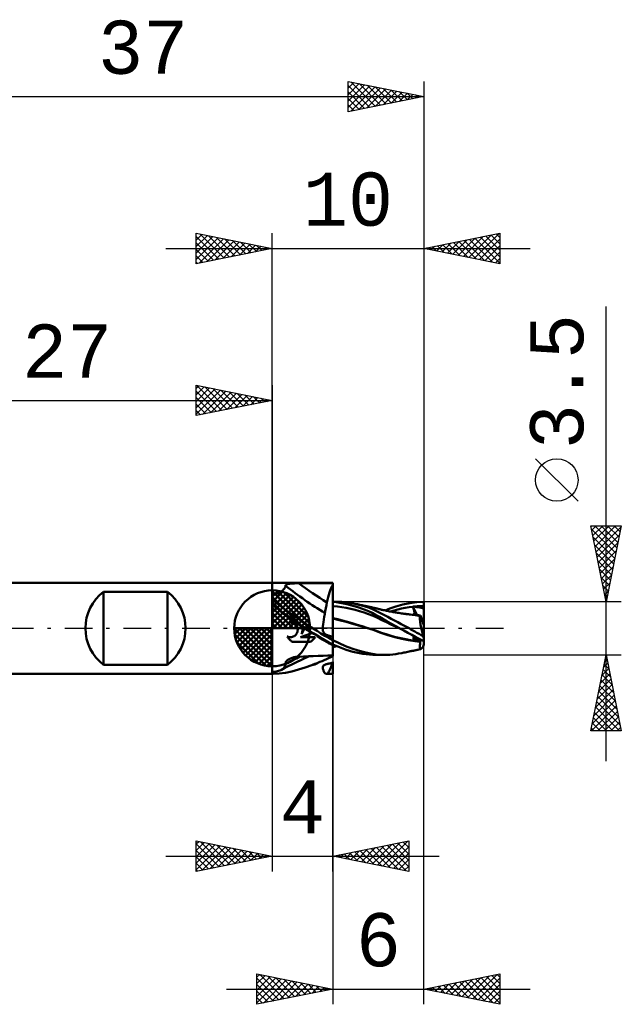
# Model space of a CAD drawing. Header units: millimetres. Extents: x -44 to 58, y -37 to 40.
# Tile 2 of 3: x -17 to 23, y -25 to 40. Entities that reach past the tile are written whole.
import ezdxf
from ezdxf.enums import TextEntityAlignment as Align

# ---------------------------------------------------------------- set-up
doc = ezdxf.new("R2010")
doc.units = ezdxf.units.MM
doc.header["$LTSCALE"] = 4.55
doc.linetypes.add('LONGDASH_DASH', pattern=[0.85, 0.4, -0.2, 0.05, -0.2])
for name, color, linetype in [('1', 4, 'CONTINUOUS'), ('2', 7, 'CONTINUOUS'), ('4', 2, 'LONGDASH_DASH'), ('CUT', 1, 'CONTINUOUS'), ('NOCUT', 7, 'CONTINUOUS'), ('SK1', 4, 'CONTINUOUS'), ('SK2', 7, 'CONTINUOUS'), ('SK4', 2, 'LONGDASH_DASH')]:
    doc.layers.add(name, color=color, linetype=linetype)
doc.styles.get("Standard").update_dxf_attribs({"font": 'Monospac821 BT'})

msp = doc.modelspace()

# ---------------------------------------------------------------- linework, layer by layer
at = {"layer": '1', "color": 4, "linetype": 'CONTINUOUS', "lineweight": 50}
for p, q in [((0, 3), (4, 3)), ((0, -3), (0, 3)), ((0.772, 2.582), (0.803, 2.62)), ((0.803, 2.62), (0.828, 2.657)), ((0.828, 2.657), (0.85, 2.692)), ((0.85, 2.692), (0.867, 2.727)), ((0.867, 2.727), (0.88, 2.759)), ((0.88, 2.759), (0.889, 2.79)), ((0.884, 2.82), (0.887, 2.834)), ((0.884, 2.806), (0.884, 2.82)), ((0.889, 2.79), (0.884, 2.806)), ((0.887, 2.834), (0.895, 2.848)), ((0.895, 2.848), (0.907, 2.86)), ((0.907, 2.86), (0.923, 2.872)), ((0.923, 2.872), (0.942, 2.883)), ((0.942, 2.883), (0.965, 2.893)), ((0.965, 2.893), (0.991, 2.901)), ((0.991, 2.901), (1.019, 2.91)), ((1.019, 2.91), (1.05, 2.917)), ((1.05, 2.917), (1.082, 2.923)), ((1.082, 2.923), (1.116, 2.929)), ((1.116, 2.929), (1.151, 2.934)), ((1.151, 2.934), (1.189, 2.939)), ((1.189, 2.939), (1.229, 2.944)), ((1.229, 2.944), (1.27, 2.948)), ((1.27, 2.948), (1.313, 2.951)), ((1.313, 2.951), (1.358, 2.954)), ((1.358, 2.954), (1.404, 2.957)), ((1.404, 2.957), (1.452, 2.959)), ((1.452, 2.959), (1.5, 2.961)), ((1.5, 2.961), (1.548, 2.963)), ((1.548, 2.963), (1.597, 2.965)), ((1.597, 2.965), (1.646, 2.966)), ((1.646, 2.966), (1.696, 2.966)), ((1.696, 2.966), (1.745, 2.967)), ((1.745, 2.967), (2.067, 2.969)), ((2.067, 2.969), (2.389, 2.972)), ((2.389, 2.972), (2.711, 2.974)), ((2.711, 2.974), (3.033, 2.976)), ((3.033, 2.976), (3.356, 2.977)), ((3.356, 2.977), (3.678, 2.979)), ((3.678, 2.979), (4, 2.98)), ((3.812, 2.48), (3.856, 2.598)), ((3.856, 2.598), (3.902, 2.701)), ((3.902, 2.701), (3.95, 2.789)), ((3.95, 2.789), (4, 2.863)), ((4, 2.98), (4, 3)), ((4, 2.863), (4, 2.98)), ((4, 0), (4, 2.863)), ((0, 2.18), (0.078, 2.198)), ((0.078, 2.198), (0.154, 2.218)), ((0.154, 2.218), (0.227, 2.24)), ((0.227, 2.24), (0.299, 2.266)), ((0.299, 2.266), (0.367, 2.294)), ((0.367, 2.294), (0.433, 2.325)), ((0.433, 2.325), (0.495, 2.358)), ((0.495, 2.358), (0.552, 2.393)), ((0.552, 2.393), (0.605, 2.429)), ((0.605, 2.429), (0.654, 2.467)), ((0.654, 2.467), (0.698, 2.505)), ((0.698, 2.505), (0.737, 2.544)), ((0.737, 2.544), (0.772, 2.582)), ((3.647, 1.879), (3.687, 2.047)), ((3.687, 2.047), (3.727, 2.204)), ((3.727, 2.204), (3.769, 2.349)), ((3.769, 2.349), (3.812, 2.48)), ((0.163, 1.425), (0, 1.556)), ((0.329, 1.294), (0.163, 1.425)), ((3.496, 1.123), (3.532, 1.317)), ((3.532, 1.317), (3.57, 1.513)), ((3.57, 1.513), (3.608, 1.701)), ((3.608, 1.701), (3.647, 1.879)), ((4, 1.75), (4.186, 1.75)), ((4.229, 1.713), (4, 1.736)), ((4.294, 1.427), (4, 1.453)), ((4.406, 1.745), (4.216, 1.75)), ((4.461, 1.68), (4.229, 1.713)), ((4.588, 1.388), (4.294, 1.427)), ((4.598, 1.734), (4.406, 1.745)), ((4.694, 1.638), (4.461, 1.68)), ((4.882, 1.339), (4.588, 1.388)), ((4.79, 1.716), (4.598, 1.734)), ((4.929, 1.589), (4.694, 1.638)), ((4.983, 1.693), (4.79, 1.716)), ((5.176, 1.279), (4.882, 1.339)), ((5.167, 1.53), (4.929, 1.589)), ((5.174, 1.663), (4.983, 1.693)), ((5.407, 1.464), (5.167, 1.53)), ((5.366, 1.629), (5.174, 1.663)), ((5.714, 1.551), (5.366, 1.629)), ((5.45, 1.612), (5.366, 1.629)), ((5.647, 1.389), (5.407, 1.464)), ((5.533, 1.596), (5.45, 1.612)), ((5.617, 1.579), (5.533, 1.596)), ((5.7, 1.562), (5.617, 1.579)), ((5.886, 1.307), (5.647, 1.389)), ((5.777, 1.547), (5.7, 1.562)), ((6.061, 1.454), (5.714, 1.551)), ((5.855, 1.531), (5.777, 1.547)), ((5.922, 1.517), (5.855, 1.531)), ((6.12, 1.217), (5.886, 1.307)), ((5.99, 1.503), (5.922, 1.517)), ((6.058, 1.489), (5.99, 1.503)), ((6.125, 1.474), (6.058, 1.489)), ((6.402, 1.337), (6.061, 1.454)), ((6.177, 1.463), (6.125, 1.474)), ((6.229, 1.452), (6.177, 1.463)), ((6.281, 1.441), (6.229, 1.452)), ((6.332, 1.43), (6.281, 1.441)), ((6.387, 1.418), (6.332, 1.43)), ((6.442, 1.405), (6.387, 1.418)), ((6.705, 1.212), (6.402, 1.337)), ((6.496, 1.393), (6.442, 1.405)), ((6.551, 1.381), (6.496, 1.393)), ((6.609, 1.368), (6.551, 1.381)), ((6.667, 1.354), (6.609, 1.368)), ((6.725, 1.341), (6.667, 1.354)), ((6.783, 1.327), (6.725, 1.341)), ((6.831, 1.316), (6.783, 1.327)), ((6.88, 1.304), (6.831, 1.316)), ((6.928, 1.293), (6.88, 1.304)), ((7.437, 1.177), (7.758, 1.309)), ((7.758, 1.309), (8.146, 1.444)), ((8.146, 1.444), (8.598, 1.568)), ((8.28, 1.244), (8.526, 1.3)), ((8.526, 1.3), (8.773, 1.347)), ((8.598, 1.568), (9.069, 1.664)), ((8.773, 1.347), (9.02, 1.387)), ((9.02, 1.387), (9.267, 1.419)), ((9.069, 1.664), (9.537, 1.726)), ((9.259, 1.437), (9.258, 1.44)), ((9.555, 0.863), (9.258, 1.44)), ((9.272, 1.439), (9.258, 1.44)), ((9.26, 1.434), (9.259, 1.437)), ((9.261, 1.431), (9.26, 1.434)), ((9.263, 1.428), (9.261, 1.431)), ((9.264, 1.425), (9.263, 1.428)), ((9.267, 1.419), (9.264, 1.425)), ((9.282, 1.381), (9.267, 1.419)), ((9.286, 1.438), (9.272, 1.439)), ((9.296, 1.344), (9.282, 1.381)), ((9.3, 1.436), (9.286, 1.438)), ((9.309, 1.308), (9.296, 1.344)), ((9.314, 1.434), (9.3, 1.436)), ((9.32, 1.273), (9.309, 1.308)), ((9.329, 1.432), (9.314, 1.434)), ((9.343, 1.431), (9.329, 1.432)), ((9.357, 1.429), (9.343, 1.431)), ((9.357, 1.429), (9.464, 1.439)), ((9.446, 1.415), (9.357, 1.429)), ((9.537, 1.4), (9.446, 1.415)), ((9.464, 1.439), (9.571, 1.447)), ((9.537, 1.726), (10, 1.75)), ((9.63, 1.384), (9.537, 1.4)), ((9.571, 1.447), (9.678, 1.454)), ((9.722, 1.366), (9.63, 1.384)), ((9.678, 1.454), (9.786, 1.459)), ((9.815, 1.347), (9.722, 1.366)), ((9.786, 1.459), (9.893, 1.463)), ((9.908, 1.326), (9.815, 1.347)), ((9.893, 1.463), (10, 1.464)), ((10, 1.304), (9.908, 1.326)), ((10, -1.073), (10, 1.75)), ((0.498, 1.162), (0.329, 1.294)), ((0.67, 1.029), (0.498, 1.162)), ((0.845, 0.898), (0.67, 1.029)), ((1.022, 0.766), (0.845, 0.898)), ((1.2, 0.636), (1.022, 0.766)), ((3.404, 0.577), (3.432, 0.751)), ((3.432, 0.751), (3.463, 0.934)), ((3.463, 0.934), (3.496, 1.123)), ((4.32, 0.594), (4, 0.676)), ((4.411, 0.543), (4, 0.656)), ((5.471, 1.209), (5.176, 1.279)), ((5.765, 1.129), (5.471, 1.209)), ((6.059, 1.038), (5.765, 1.129)), ((6.353, 0.935), (6.059, 1.038)), ((6.353, 1.118), (6.12, 1.217)), ((6.584, 1.01), (6.353, 1.118)), ((6.647, 0.818), (6.353, 0.935)), ((6.812, 0.892), (6.584, 1.01)), ((6.941, 0.686), (6.647, 0.818)), ((6.961, 1.09), (6.705, 1.212)), ((7.064, 0.75), (6.812, 0.892)), ((6.976, 1.281), (6.928, 1.293)), ((7.235, 0.543), (6.941, 0.686)), ((7.185, 0.974), (6.961, 1.09)), ((7.034, 1.267), (6.976, 1.281)), ((7.093, 1.253), (7.034, 1.267)), ((7.577, 0.454), (7.064, 0.75)), ((7.151, 1.24), (7.093, 1.253)), ((7.209, 1.227), (7.151, 1.24)), ((7.4, 0.861), (7.185, 0.974)), ((7.257, 1.216), (7.209, 1.227)), ((7.305, 1.205), (7.257, 1.216)), ((7.353, 1.194), (7.305, 1.205)), ((7.401, 1.184), (7.353, 1.194)), ((7.616, 0.746), (7.4, 0.861)), ((7.465, 1.171), (7.401, 1.184)), ((7.528, 1.157), (7.465, 1.171)), ((7.592, 1.144), (7.528, 1.157)), ((7.655, 1.132), (7.592, 1.144)), ((7.836, 0.63), (7.616, 0.746)), ((7.741, 1.115), (7.655, 1.132)), ((7.826, 1.099), (7.741, 1.115)), ((7.786, 1.106), (8.033, 1.18)), ((7.901, 1.085), (7.826, 1.099)), ((7.977, 1.072), (7.901, 1.085)), ((8.052, 1.059), (7.977, 1.072)), ((8.033, 1.18), (8.28, 1.244)), ((8.127, 1.046), (8.052, 1.059)), ((8.189, 1.036), (8.127, 1.046)), ((8.251, 1.026), (8.189, 1.036)), ((8.343, 1.011), (8.251, 1.026)), ((8.434, 0.997), (8.343, 1.011)), ((8.525, 0.984), (8.434, 0.997)), ((8.617, 0.971), (8.525, 0.984)), ((8.676, 0.962), (8.617, 0.971)), ((8.729, 0.955), (8.676, 0.962)), ((8.781, 0.948), (8.729, 0.955)), ((8.834, 0.941), (8.781, 0.948)), ((8.963, 0.931), (8.818, 0.945)), ((8.886, 0.935), (8.834, 0.941)), ((8.939, 0.928), (8.886, 0.935)), ((8.991, 0.921), (8.939, 0.928)), ((9.108, 0.915), (8.963, 0.931)), ((9.044, 0.915), (8.991, 0.921)), ((9.096, 0.909), (9.044, 0.915)), ((9.219, 0.894), (9.096, 0.909)), ((9.253, 0.897), (9.108, 0.915)), ((9.338, 0.877), (9.219, 0.894)), ((9.398, 0.877), (9.253, 0.897)), ((9.297, 0.891), (9.312, 0.897)), ((9.312, 0.897), (9.325, 0.905)), ((9.331, 1.239), (9.32, 1.273)), ((9.325, 0.905), (9.337, 0.916)), ((9.34, 1.206), (9.331, 1.239)), ((9.337, 0.916), (9.346, 0.93)), ((9.453, 0.861), (9.338, 0.877)), ((9.348, 1.174), (9.34, 1.206)), ((9.346, 0.93), (9.354, 0.946)), ((9.354, 1.143), (9.348, 1.174)), ((9.359, 1.113), (9.354, 1.143)), ((9.354, 0.946), (9.36, 0.965)), ((9.363, 1.085), (9.359, 1.113)), ((9.36, 0.965), (9.364, 0.985)), ((9.366, 1.058), (9.363, 1.085)), ((9.364, 0.985), (9.366, 1.008)), ((9.367, 1.032), (9.366, 1.058)), ((9.366, 1.008), (9.367, 1.032)), ((9.45, 0.873), (9.386, 0.878)), ((9.543, 0.854), (9.398, 0.877)), ((9.516, 0.867), (9.45, 0.873)), ((9.562, 0.844), (9.453, 0.861)), ((9.582, 0.861), (9.516, 0.867)), ((9.688, 0.83), (9.543, 0.854)), ((9.663, 0.826), (9.562, 0.844)), ((9.648, 0.855), (9.582, 0.861)), ((9.714, 0.85), (9.648, 0.855)), ((9.758, 0.809), (9.663, 0.826)), ((9.7, 0.828), (9.688, 0.83)), ((9.711, 0.826), (9.7, 0.828)), ((9.723, 0.824), (9.711, 0.826)), ((9.779, 0.844), (9.714, 0.85)), ((9.734, 0.822), (9.723, 0.824)), ((9.733, 0.679), (9.736, 0.722)), ((9.733, 0.63), (9.733, 0.679)), ((9.746, 0.819), (9.734, 0.822)), ((9.736, 0.722), (9.741, 0.758)), ((9.741, 0.758), (9.748, 0.787)), ((9.757, 0.817), (9.746, 0.819)), ((9.748, 0.787), (9.758, 0.809)), ((9.757, 0.817), (9.762, 0.818)), ((9.757, 0.816), (9.757, 0.817)), ((9.758, 0.815), (9.757, 0.816)), ((9.758, 0.814), (9.758, 0.815)), ((9.758, 0.813), (9.758, 0.814)), ((9.758, 0.812), (9.758, 0.813)), ((9.758, 0.811), (9.758, 0.812)), ((9.758, 0.809), (9.758, 0.811)), ((9.762, 0.818), (9.765, 0.819)), ((9.765, 0.819), (9.769, 0.822)), ((9.769, 0.822), (9.772, 0.826)), ((9.772, 0.826), (9.775, 0.831)), ((9.775, 0.831), (9.777, 0.837)), ((9.777, 0.837), (9.779, 0.844)), ((10, 0.214), (9.779, 0.844)), ((1.308, 0.563), (1.2, 0.641)), ((1.2, 0.375), (1.2, 0.641)), ((1.22, 0.375), (1.2, 0.375)), ((1.24, 0.373), (1.22, 0.375)), ((1.26, 0.371), (1.24, 0.373)), ((1.28, 0.369), (1.26, 0.371)), ((1.3, 0.365), (1.28, 0.369)), ((1.321, 0.36), (1.3, 0.365)), ((1.417, 0.486), (1.308, 0.563)), ((1.341, 0.355), (1.321, 0.36)), ((1.36, 0.348), (1.341, 0.355)), ((1.38, 0.341), (1.36, 0.348)), ((1.399, 0.333), (1.38, 0.341)), ((1.418, 0.324), (1.399, 0.333)), ((1.526, 0.409), (1.417, 0.486)), ((1.438, 0.314), (1.418, 0.324)), ((1.457, 0.302), (1.438, 0.314)), ((1.476, 0.29), (1.457, 0.302)), ((1.494, 0.277), (1.476, 0.29)), ((1.511, 0.263), (1.494, 0.277)), ((1.528, 0.248), (1.511, 0.263)), ((1.636, 0.333), (1.526, 0.409)), ((1.543, 0.233), (1.528, 0.248)), ((1.558, 0.218), (1.543, 0.233)), ((1.573, 0.201), (1.558, 0.218)), ((1.586, 0.184), (1.573, 0.201)), ((1.599, 0.165), (1.586, 0.184)), ((1.612, 0.147), (1.599, 0.165)), ((1.623, 0.127), (1.612, 0.147)), ((1.634, 0.107), (1.623, 0.127)), ((1.643, 0.086), (1.634, 0.107)), ((1.746, 0.257), (1.636, 0.333)), ((1.652, 0.065), (1.643, 0.086)), ((1.659, 0.044), (1.652, 0.065)), ((1.666, 0.022), (1.659, 0.044)), ((1.671, 0), (1.666, 0.022)), ((1.857, 0.181), (1.746, 0.257)), ((1.968, 0.106), (1.857, 0.181)), ((1.968, 0.105), (1.968, 0.106)), ((1.969, 0.104), (1.968, 0.105)), ((1.969, 0.103), (1.969, 0.104)), ((1.969, 0.104), (1.969, 0.104)), ((1.969, 0.102), (1.969, 0.103)), ((1.97, 0.101), (1.969, 0.102)), ((1.97, 0.1), (1.97, 0.101)), ((1.973, 0.086), (1.97, 0.1)), ((1.991, 0.086), (1.97, 0.1)), ((1.976, 0.071), (1.973, 0.086)), ((1.979, 0.057), (1.976, 0.071)), ((1.982, 0.043), (1.979, 0.057)), ((1.985, 0.029), (1.982, 0.043)), ((1.987, 0.014), (1.985, 0.029)), ((1.989, 0), (1.987, 0.014)), ((2.013, 0.071), (1.991, 0.086)), ((2.034, 0.057), (2.013, 0.071)), ((2.056, 0.043), (2.034, 0.057)), ((2.077, 0.028), (2.056, 0.043)), ((2.098, 0.014), (2.077, 0.028)), ((2.12, 0), (2.098, 0.014)), ((2.121, -0.001), (2.12, 0)), ((3.336, -0.053), (3.337, 0)), ((3.337, 0), (3.345, 0.123)), ((3.345, 0.123), (3.36, 0.262)), ((3.36, 0.262), (3.38, 0.413)), ((3.38, 0.413), (3.404, 0.577)), ((4, -0.562), (4, 0)), ((4.64, 0.508), (4.32, 0.594)), ((4.865, 0.419), (4.411, 0.543)), ((4.96, 0.42), (4.64, 0.508)), ((5.371, 0.28), (4.865, 0.419)), ((5.28, 0.329), (4.96, 0.42)), ((5.6, 0.236), (5.28, 0.329)), ((5.985, 0.104), (5.371, 0.28)), ((5.919, 0.14), (5.6, 0.236)), ((6.239, 0.039), (5.919, 0.14)), ((6.645, -0.11), (5.985, 0.104)), ((6.559, -0.067), (6.239, 0.039)), ((7.529, 0.401), (7.235, 0.543)), ((7.823, 0.261), (7.529, 0.401)), ((8.391, 0), (7.577, 0.454)), ((8.117, 0.124), (7.823, 0.261)), ((8.056, 0.513), (7.836, 0.63)), ((8.278, 0.395), (8.056, 0.513)), ((8.411, -0.011), (8.117, 0.124)), ((8.505, 0.274), (8.278, 0.395)), ((8.394, -0.002), (8.391, 0)), ((8.752, 0.142), (8.505, 0.274)), ((9.016, -0.001), (8.752, 0.142)), ((9.735, 0.575), (9.733, 0.63)), ((9.74, 0.514), (9.735, 0.575)), ((9.746, 0.448), (9.74, 0.514)), ((9.755, 0.376), (9.746, 0.448)), ((9.767, 0.299), (9.755, 0.376)), ((9.78, 0.218), (9.767, 0.299)), ((9.796, 0.134), (9.78, 0.218)), ((9.813, 0.046), (9.796, 0.134)), ((9.833, -0.044), (9.813, 0.046)), ((1.014, -0.572), (0.989, -0.533)), ((1.018, -0.546), (0.989, -0.533)), ((1.04, -0.611), (1.014, -0.572)), ((1.047, -0.557), (1.018, -0.546)), ((1.067, -0.648), (1.04, -0.611)), ((1.077, -0.566), (1.047, -0.557)), ((1.096, -0.683), (1.067, -0.648)), ((1.107, -0.574), (1.077, -0.566)), ((1.138, -0.579), (1.107, -0.574)), ((1.168, -0.582), (1.138, -0.579)), ((1.198, -0.584), (1.168, -0.582)), ((1.198, -0.584), (1.228, -0.583)), ((1.228, -0.583), (1.259, -0.58)), ((1.259, -0.58), (1.289, -0.576)), ((1.289, -0.576), (1.32, -0.569)), ((1.32, -0.569), (1.35, -0.561)), ((1.35, -0.561), (1.379, -0.55)), ((1.379, -0.55), (1.408, -0.538)), ((1.408, -0.538), (1.436, -0.523)), ((1.436, -0.523), (1.463, -0.507)), ((1.463, -0.507), (1.488, -0.49)), ((1.488, -0.49), (1.512, -0.471)), ((1.512, -0.471), (1.535, -0.451)), ((1.535, -0.451), (1.555, -0.43)), ((1.555, -0.43), (1.575, -0.407)), ((1.575, -0.407), (1.594, -0.382)), ((1.594, -0.382), (1.611, -0.356)), ((1.611, -0.356), (1.626, -0.329)), ((1.626, -0.329), (1.64, -0.301)), ((1.64, -0.301), (1.652, -0.272)), ((1.652, -0.272), (1.662, -0.242)), ((1.662, -0.242), (1.67, -0.212)), ((1.67, -0.212), (1.676, -0.182)), ((1.677, -0.031), (1.671, 0)), ((1.676, -0.182), (1.68, -0.151)), ((1.681, -0.061), (1.677, -0.031)), ((1.68, -0.151), (1.682, -0.121)), ((1.682, -0.091), (1.681, -0.061)), ((1.682, -0.121), (1.682, -0.091)), ((1.869, -0.582), (2.62, -0.321)), ((1.869, -0.582), (2.828, -0.582)), ((1.943, -0.382), (2.128, -0.005)), ((1.943, -0.382), (1.955, -0.348)), ((1.955, -0.348), (1.965, -0.314)), ((1.965, -0.314), (1.974, -0.279)), ((1.974, -0.279), (1.982, -0.244)), ((1.982, -0.244), (1.987, -0.209)), ((1.987, -0.209), (1.992, -0.174)), ((1.993, -0.035), (1.989, 0)), ((1.992, -0.174), (1.994, -0.139)), ((1.995, -0.07), (1.993, -0.035)), ((1.994, -0.139), (1.995, -0.104)), ((1.995, -0.104), (1.995, -0.07)), ((2.123, -0.002), (2.121, -0.001)), ((2.125, -0.004), (2.123, -0.002)), ((2.127, -0.005), (2.125, -0.004)), ((2.128, -0.005), (2.127, -0.005)), ((2.128, -0.005), (2.129, -0.004)), ((2.128, -0.005), (2.128, -0.005)), ((2.129, -0.003), (2.13, -0.003)), ((2.129, -0.004), (2.129, -0.003)), ((2.129, -0.004), (2.129, -0.004)), ((2.2, -0.048), (2.13, -0.002)), ((2.13, -0.003), (2.13, -0.002)), ((2.271, -0.094), (2.2, -0.048)), ((2.341, -0.139), (2.271, -0.094)), ((2.412, -0.185), (2.341, -0.139)), ((2.483, -0.23), (2.412, -0.185)), ((2.553, -0.275), (2.483, -0.23)), ((2.624, -0.32), (2.553, -0.275)), ((2.643, -0.329), (2.62, -0.321)), ((2.62, -0.321), (2.622, -0.321)), ((2.622, -0.321), (2.623, -0.32)), ((2.623, -0.32), (2.624, -0.32)), ((2.624, -0.32), (2.624, -0.32)), ((2.666, -0.338), (2.643, -0.329)), ((2.69, -0.346), (2.666, -0.338)), ((2.713, -0.355), (2.69, -0.346)), ((2.735, -0.364), (2.713, -0.355)), ((2.758, -0.374), (2.735, -0.364)), ((2.78, -0.383), (2.758, -0.374)), ((2.803, -0.394), (2.78, -0.383)), ((2.78, -0.648), (2.805, -0.616)), ((2.825, -0.404), (2.803, -0.394)), ((2.805, -0.616), (2.828, -0.582)), ((2.847, -0.416), (2.825, -0.404)), ((2.868, -0.427), (2.847, -0.416)), ((2.889, -0.44), (2.868, -0.427)), ((2.909, -0.454), (2.889, -0.44)), ((2.928, -0.468), (2.909, -0.454)), ((2.947, -0.484), (2.928, -0.468)), ((2.963, -0.501), (2.947, -0.484)), ((2.978, -0.519), (2.963, -0.501)), ((2.992, -0.539), (2.978, -0.519)), ((3.004, -0.559), (2.992, -0.539)), ((3.145, -0.644), (3.004, -0.559)), ((3.287, -0.728), (3.145, -0.644)), ((3.338, -0.103), (3.336, -0.053)), ((3.342, -0.147), (3.338, -0.103)), ((3.349, -0.186), (3.342, -0.147)), ((3.359, -0.221), (3.349, -0.186)), ((3.372, -0.252), (3.359, -0.221)), ((3.387, -0.28), (3.372, -0.252)), ((3.405, -0.305), (3.387, -0.28)), ((3.426, -0.329), (3.405, -0.305)), ((3.45, -0.35), (3.426, -0.329)), ((3.476, -0.369), (3.45, -0.35)), ((3.503, -0.386), (3.476, -0.369)), ((3.531, -0.402), (3.503, -0.386)), ((3.56, -0.416), (3.531, -0.402)), ((3.59, -0.43), (3.56, -0.416)), ((3.62, -0.442), (3.59, -0.43)), ((3.651, -0.454), (3.62, -0.442)), ((3.681, -0.465), (3.651, -0.454)), ((3.712, -0.476), (3.681, -0.465)), ((3.745, -0.487), (3.712, -0.476)), ((3.779, -0.498), (3.745, -0.487)), ((3.814, -0.509), (3.779, -0.498)), ((3.85, -0.52), (3.814, -0.509)), ((3.886, -0.531), (3.85, -0.52)), ((3.924, -0.541), (3.886, -0.531)), ((3.962, -0.552), (3.924, -0.541)), ((4, -0.562), (3.962, -0.552)), ((4, -0.598), (4, -0.562)), ((4, -0.633), (4, -0.598)), ((4, -0.669), (4, -0.633)), ((6.878, -0.177), (6.559, -0.067)), ((7.151, -0.296), (6.645, -0.11)), ((7.198, -0.29), (6.878, -0.177)), ((7.61, -0.45), (7.151, -0.296)), ((7.518, -0.394), (7.198, -0.29)), ((7.838, -0.489), (7.518, -0.394)), ((8.077, -0.579), (7.61, -0.45)), ((8.158, -0.575), (7.838, -0.489)), ((8.543, -0.686), (8.077, -0.579)), ((8.478, -0.652), (8.158, -0.575)), ((8.398, -0.004), (8.394, -0.002)), ((8.401, -0.006), (8.398, -0.004)), ((8.404, -0.007), (8.401, -0.006)), ((8.408, -0.009), (8.404, -0.007)), ((8.411, -0.011), (8.408, -0.009)), ((8.677, -0.155), (8.411, -0.011)), ((8.944, -0.297), (8.677, -0.155)), ((9.211, -0.439), (8.944, -0.297)), ((9.143, -0.07), (9.016, -0.001)), ((9.273, -0.141), (9.143, -0.07)), ((9.475, -0.579), (9.211, -0.439)), ((9.405, -0.213), (9.273, -0.141)), ((9.273, -0.701), (9.427, -0.553)), ((9.293, -0.666), (9.311, -0.632)), ((9.311, -0.632), (9.327, -0.6)), ((9.327, -0.6), (9.339, -0.57)), ((9.339, -0.57), (9.35, -0.542)), ((9.35, -0.542), (9.358, -0.516)), ((9.54, -0.288), (9.405, -0.213)), ((9.739, -0.717), (9.475, -0.579)), ((9.676, -0.363), (9.54, -0.288)), ((9.813, -0.441), (9.676, -0.363)), ((9.952, -0.519), (9.813, -0.441)), ((9.854, -0.136), (9.833, -0.044)), ((9.876, -0.231), (9.854, -0.136)), ((9.9, -0.326), (9.876, -0.231)), ((9.925, -0.423), (9.9, -0.326)), ((9.952, -0.519), (9.925, -0.423)), ((1.126, -0.717), (1.096, -0.683)), ((1.156, -0.749), (1.126, -0.717)), ((1.188, -0.78), (1.156, -0.749)), ((1.222, -0.809), (1.188, -0.78)), ((1.257, -0.838), (1.222, -0.809)), ((1.294, -0.865), (1.257, -0.838)), ((1.333, -0.891), (1.294, -0.865)), ((1.332, -0.891), (2.516, -0.891)), ((2.516, -0.891), (2.55, -0.868)), ((2.55, -0.868), (2.582, -0.844)), ((2.582, -0.844), (2.614, -0.819)), ((2.614, -0.819), (2.645, -0.793)), ((2.645, -0.793), (2.674, -0.766)), ((2.674, -0.766), (2.702, -0.739)), ((2.702, -0.739), (2.729, -0.71)), ((2.729, -0.71), (2.755, -0.68)), ((2.755, -0.68), (2.78, -0.648)), ((3.429, -0.811), (3.287, -0.728)), ((3.572, -0.893), (3.429, -0.811)), ((3.714, -0.974), (3.572, -0.893)), ((3.857, -1.054), (3.714, -0.974)), ((4, -1.133), (3.857, -1.054)), ((4, -0.704), (4, -0.669)), ((4, -0.74), (4, -0.704)), ((4, -0.775), (4, -0.74)), ((4.409, -0.985), (4, -0.775)), ((4, -1.839), (4, -0.786)), ((4.214, -1.16), (4, -1.06)), ((4, -1.23), (4.042, -1.221)), ((4.042, -1.221), (4.083, -1.212)), ((4.083, -1.212), (4.125, -1.203)), ((4.125, -1.203), (4.167, -1.194)), ((4.167, -1.194), (4.208, -1.185)), ((4.208, -1.185), (4.25, -1.176)), ((4.43, -1.252), (4.214, -1.16)), ((4.826, -1.169), (4.409, -0.985)), ((4.648, -1.335), (4.43, -1.252)), ((5.241, -1.326), (4.826, -1.169)), ((8.798, -0.721), (8.478, -0.652)), ((8.991, -0.773), (8.543, -0.686)), ((9.118, -0.784), (8.798, -0.721)), ((9.406, -0.843), (8.991, -0.773)), ((9.438, -0.839), (9.118, -0.784)), ((9.273, -0.701), (9.293, -0.666)), ((9.342, -0.707), (9.273, -0.701)), ((9.413, -0.713), (9.342, -0.707)), ((9.758, -0.895), (9.406, -0.843)), ((9.485, -0.719), (9.413, -0.713)), ((9.757, -0.888), (9.438, -0.839)), ((9.559, -0.725), (9.485, -0.719)), ((9.633, -0.732), (9.559, -0.725)), ((9.707, -0.738), (9.633, -0.732)), ((9.779, -0.745), (9.707, -0.738)), ((9.733, -1.178), (9.735, -1.117)), ((9.734, -1.231), (9.733, -1.178)), ((9.738, -1.275), (9.734, -1.231)), ((9.735, -1.117), (9.74, -1.049)), ((9.745, -1.311), (9.738, -1.275)), ((10, -0.854), (9.739, -0.717)), ((9.74, -1.049), (9.747, -0.975)), ((9.747, -0.975), (9.758, -0.894)), ((9.757, -0.888), (9.762, -0.866)), ((9.757, -0.889), (9.757, -0.888)), ((9.758, -0.89), (9.757, -0.889)), ((9.758, -0.891), (9.758, -0.89)), ((9.758, -0.892), (9.758, -0.891)), ((9.758, -0.893), (9.758, -0.892)), ((9.758, -0.894), (9.758, -0.893)), ((9.758, -0.894), (9.758, -0.894)), ((9.762, -0.866), (9.765, -0.844)), ((9.765, -0.844), (9.769, -0.823)), ((9.769, -0.823), (9.772, -0.802)), ((9.772, -0.802), (9.775, -0.782)), ((9.775, -0.782), (9.777, -0.763)), ((9.777, -0.763), (9.779, -0.745)), ((9.779, -0.745), (9.781, -0.74)), ((9.867, -1.314), (9.894, -1.28)), ((9.894, -1.28), (9.922, -1.238)), ((9.922, -1.238), (9.952, -1.188)), ((1.268, -1.958), (1.322, -1.94)), ((1.322, -1.94), (1.379, -1.923)), ((1.379, -1.923), (1.438, -1.909)), ((1.438, -1.909), (1.498, -1.896)), ((1.498, -1.896), (1.559, -1.886)), ((1.559, -1.886), (1.621, -1.878)), ((1.621, -1.878), (1.683, -1.872)), ((1.683, -1.872), (1.745, -1.868)), ((1.745, -1.868), (2.067, -1.854)), ((1.984, -2.045), (2.444, -1.837)), ((2.067, -1.854), (2.389, -1.841)), ((2.389, -1.841), (2.711, -1.829)), ((2.711, -1.829), (3.033, -1.818)), ((3.033, -1.818), (3.356, -1.807)), ((3.356, -1.807), (3.678, -1.797)), ((3.678, -1.797), (4, -1.788)), ((3.714, -1.97), (3.857, -1.905)), ((3.857, -1.905), (4, -1.839)), ((4.866, -1.41), (4.648, -1.335)), ((5.088, -1.478), (4.866, -1.41)), ((5.311, -1.539), (5.088, -1.478)), ((5.66, -1.461), (5.241, -1.326)), ((5.536, -1.592), (5.311, -1.539)), ((5.759, -1.638), (5.536, -1.592)), ((6.081, -1.575), (5.66, -1.461)), ((5.98, -1.677), (5.759, -1.638)), ((6.198, -1.708), (5.98, -1.677)), ((6.489, -1.663), (6.081, -1.575)), ((6.415, -1.731), (6.198, -1.708)), ((6.63, -1.745), (6.415, -1.731)), ((6.833, -1.717), (6.489, -1.663)), ((6.843, -1.75), (6.63, -1.745)), ((7.119, -1.743), (6.833, -1.717)), ((7.374, -1.75), (6.844, -1.75)), ((7.379, -1.75), (7.119, -1.743)), ((7.379, -1.75), (7.567, -1.746)), ((7.567, -1.746), (7.757, -1.735)), ((7.757, -1.735), (7.948, -1.718)), ((7.948, -1.718), (8.14, -1.694)), ((8.14, -1.694), (8.332, -1.665)), ((8.332, -1.665), (8.532, -1.628)), ((8.532, -1.628), (8.604, -1.614)), ((8.604, -1.614), (8.676, -1.6)), ((8.676, -1.6), (8.763, -1.583)), ((8.763, -1.583), (8.849, -1.565)), ((8.849, -1.565), (8.936, -1.548)), ((8.936, -1.548), (9.022, -1.53)), ((9.022, -1.53), (9.102, -1.514)), ((9.102, -1.514), (9.152, -1.504)), ((9.152, -1.504), (9.203, -1.493)), ((9.203, -1.493), (9.254, -1.483)), ((9.254, -1.483), (9.305, -1.472)), ((9.305, -1.472), (9.356, -1.462)), ((9.356, -1.462), (9.407, -1.451)), ((9.407, -1.451), (9.458, -1.44)), ((9.458, -1.44), (9.508, -1.429)), ((9.508, -1.429), (9.527, -1.426)), ((9.527, -1.426), (9.595, -1.411)), ((9.595, -1.411), (9.663, -1.396)), ((9.663, -1.396), (9.732, -1.382)), ((9.732, -1.382), (9.8, -1.367)), ((9.754, -1.339), (9.745, -1.311)), ((9.767, -1.357), (9.754, -1.339)), ((9.782, -1.366), (9.767, -1.357)), ((9.8, -1.367), (9.782, -1.366)), ((9.8, -1.367), (9.82, -1.358)), ((9.82, -1.358), (9.843, -1.34)), ((9.843, -1.34), (9.867, -1.314)), ((0.76, -2.627), (0.794, -2.588)), ((0.794, -2.588), (0.822, -2.546)), ((0.822, -2.546), (0.846, -2.5)), ((0.845, -2.609), (1.065, -2.493)), ((0.846, -2.5), (0.865, -2.452)), ((0.865, -2.452), (0.88, -2.402)), ((0.88, -2.402), (0.889, -2.349)), ((0.884, -2.314), (0.885, -2.278)), ((0.889, -2.349), (0.884, -2.314)), ((0.885, -2.278), (0.894, -2.242)), ((0.894, -2.242), (0.911, -2.206)), ((0.911, -2.206), (0.934, -2.171)), ((0.934, -2.171), (0.963, -2.138)), ((0.963, -2.138), (0.997, -2.106)), ((0.997, -2.106), (1.035, -2.076)), ((1.035, -2.076), (1.077, -2.048)), ((1.065, -2.493), (1.286, -2.38)), ((1.077, -2.048), (1.122, -2.023)), ((1.122, -2.023), (1.167, -2)), ((1.167, -2), (1.216, -1.978)), ((1.216, -1.978), (1.268, -1.958)), ((1.286, -2.38), (1.567, -2.242)), ((1.567, -2.242), (1.984, -2.045)), ((1.733, -2.719), (2.171, -2.581)), ((2.171, -2.581), (2.616, -2.423)), ((2.616, -2.423), (2.639, -2.419)), ((2.639, -2.419), (2.662, -2.414)), ((2.662, -2.414), (2.686, -2.408)), ((2.686, -2.408), (2.709, -2.403)), ((2.709, -2.403), (2.732, -2.398)), ((2.732, -2.398), (2.755, -2.392)), ((2.755, -2.392), (2.777, -2.386)), ((2.777, -2.386), (2.8, -2.38)), ((2.8, -2.38), (2.823, -2.373)), ((2.823, -2.373), (2.845, -2.366)), ((2.845, -2.366), (2.866, -2.359)), ((2.866, -2.359), (2.887, -2.351)), ((2.887, -2.351), (2.908, -2.342)), ((2.908, -2.342), (2.927, -2.333)), ((2.927, -2.333), (2.946, -2.322)), ((2.946, -2.322), (2.963, -2.311)), ((2.963, -2.311), (2.978, -2.3)), ((2.978, -2.3), (2.992, -2.287)), ((2.992, -2.287), (3.004, -2.273)), ((3.004, -2.273), (3.145, -2.215)), ((3.145, -2.215), (3.287, -2.156)), ((3.287, -2.156), (3.429, -2.096)), ((3.336, -2.574), (3.34, -2.534)), ((3.338, -2.618), (3.336, -2.574)), ((3.34, -2.534), (3.35, -2.499)), ((3.35, -2.499), (3.367, -2.468)), ((3.367, -2.468), (3.392, -2.443)), ((3.392, -2.443), (3.423, -2.42)), ((3.423, -2.42), (3.462, -2.4)), ((3.429, -2.096), (3.572, -2.034)), ((3.462, -2.4), (3.504, -2.383)), ((3.504, -2.383), (3.55, -2.368)), ((3.55, -2.368), (3.597, -2.355)), ((3.572, -2.034), (3.714, -1.97)), ((3.597, -2.355), (3.645, -2.342)), ((3.645, -2.342), (3.694, -2.331)), ((3.694, -2.331), (3.745, -2.32)), ((3.745, -2.32), (3.8, -2.309)), ((3.8, -2.309), (3.857, -2.297)), ((3.842, -2.633), (3.879, -2.54)), ((3.857, -2.297), (3.916, -2.286)), ((3.879, -2.54), (3.918, -2.438)), ((3.916, -2.286), (3.976, -2.275)), ((3.918, -2.438), (3.958, -2.327)), ((3.958, -2.327), (4, -2.208)), ((4, -3), (4, -2.208)), ((0, -2.875), (0.092, -2.866)), ((0.012, -3), (0, -2.999)), ((0, -3), (0.069, -3)), ((0.024, -3), (0.012, -3)), ((0.036, -3), (0.024, -3)), ((0.047, -3), (0.036, -3)), ((0.059, -3), (0.047, -3)), ((0.071, -3), (0.059, -3)), ((0.071, -3), (0.466, -2.98)), ((0.092, -2.866), (0.181, -2.855)), ((0.181, -2.855), (0.266, -2.842)), ((0.266, -2.842), (0.348, -2.826)), ((0.348, -2.826), (0.426, -2.806)), ((0.426, -2.806), (0.499, -2.783)), ((0.466, -2.98), (0.878, -2.922)), ((0.499, -2.783), (0.566, -2.757)), ((0.566, -2.757), (0.627, -2.728)), ((0.627, -2.728), (0.845, -2.609)), ((0.627, -2.728), (0.676, -2.697)), ((0.676, -2.697), (0.721, -2.664)), ((0.721, -2.664), (0.76, -2.627)), ((0.878, -2.922), (1.301, -2.834)), ((1.301, -2.834), (1.733, -2.719)), ((3.346, -2.664), (3.338, -2.618)), ((3.358, -2.712), (3.346, -2.664)), ((3.373, -2.76), (3.358, -2.712)), ((3.39, -2.806), (3.373, -2.76)), ((3.41, -2.85), (3.39, -2.806)), ((3.432, -2.89), (3.41, -2.85)), ((3.455, -2.926), (3.432, -2.89)), ((3.48, -2.956), (3.455, -2.926)), ((3.507, -2.979), (3.48, -2.956)), ((3.535, -2.994), (3.507, -2.979)), ((3.564, -3), (3.535, -2.994)), ((3.564, -3), (3.571, -3)), ((3.567, -3), (4, -3)), ((3.571, -3), (3.577, -2.999)), ((3.577, -2.999), (3.584, -2.998)), ((3.584, -2.998), (3.591, -2.997)), ((3.591, -2.997), (3.597, -2.995)), ((3.597, -2.995), (3.604, -2.992)), ((3.604, -2.992), (3.636, -2.974)), ((3.636, -2.974), (3.669, -2.944)), ((3.669, -2.944), (3.702, -2.903)), ((3.702, -2.903), (3.736, -2.851)), ((3.736, -2.851), (3.77, -2.789)), ((3.77, -2.789), (3.806, -2.716)), ((3.806, -2.716), (3.842, -2.633))]:
    msp.add_line(p, q, dxfattribs=at)
for centre, major_axis, ratio, start_param, end_param in [((15.805, 18.924), (-23.328, 10.703), 0.844083, 1.30148, 1.424841), ((15.991, 19.33), (-23.092, 10.595), 0.844083, 1.327323, 1.416573), ((15.485, 18.226), (-23.874, 10.953), 0.844083, 1.290699, 1.475068), ((15.417, 18.079), (-23.971, 10.998), 0.844083, 1.297087, 1.480057), ((10.077, 0), (-0.504, 1.748), 0.150264, 1.828473, 1.914516), ((10.077, 0), (0.504, 1.748), 0.150264, 4.009495, 4.095539), ((15.805, -21.905), (-23.328, 10.704), 0.844114, 5.674437, 5.720703), ((15.197, -23.23), (-23.465, 10.767), 0.844114, 5.587792, 5.605507)]:
    msp.add_ellipse(centre, major_axis=major_axis, ratio=ratio, start_param=start_param, end_param=end_param, dxfattribs=at)
at = {"layer": '2', "color": 7, "linetype": 'CONTINUOUS', "lineweight": 25}
for p, q in [((-5, 24), (-5, 26)), ((-5, 26), (0, 25)), ((-5, 25.971), (-4.976, 25.995)), ((-4.733, 25.947), (-3.156, 24.369)), ((0, 0), (0, 26)), ((10, 26), (10, 1.75)), ((10, 25), (15, 26)), ((13.308, 24.338), (14.961, 25.992)), ((14.775, 25.955), (15, 25.729)), ((15, 26), (15, 24)), ((-5, 25.547), (-4.623, 25.924)), ((-5, 25.123), (-4.269, 25.854)), ((-5, 25.789), (-3.509, 24.298)), ((-5, 24.698), (-3.915, 25.783)), ((-5, 24.274), (-3.562, 25.712)), ((-5, 25.365), (-3.863, 24.227)), ((-4.813, 24.037), (-3.208, 25.642)), ((-4.282, 24.144), (-2.855, 25.571)), ((-4.203, 25.841), (-2.802, 24.44)), ((-3.752, 24.25), (-2.501, 25.5)), ((-3.673, 25.735), (-2.449, 24.51)), ((-3.222, 24.356), (-2.148, 25.429)), ((-3.142, 25.628), (-2.095, 24.581)), ((-2.691, 24.462), (-1.794, 25.359)), ((-2.612, 25.522), (-1.741, 24.652)), ((-2.161, 24.568), (-1.441, 25.288)), ((-2.082, 25.416), (-1.388, 24.722)), ((-1.551, 25.31), (-1.034, 24.793)), ((11.186, 24.763), (11.779, 25.356)), ((11.54, 24.692), (12.31, 25.462)), ((11.593, 25.318), (12.389, 24.522)), ((11.893, 24.621), (12.84, 25.568)), ((11.946, 25.389), (12.919, 24.416)), ((12.247, 24.551), (13.37, 25.674)), ((12.3, 25.46), (13.449, 24.31)), ((12.6, 24.48), (13.901, 25.78)), ((12.653, 25.531), (13.98, 24.204)), ((12.954, 24.409), (14.431, 25.886)), ((13.007, 25.601), (14.51, 24.098)), ((13.36, 25.672), (15, 24.032)), ((13.661, 24.268), (15, 25.607)), ((13.714, 25.743), (15, 24.457)), ((14.067, 25.813), (15, 24.881)), ((14.421, 25.884), (15, 25.305)), ((-7, 25), (17, 25)), ((0, 25), (-5, 24)), ((-5, 24.94), (-4.216, 24.157)), ((-1.631, 24.674), (-1.087, 25.217)), ((-1.1, 24.78), (-0.733, 25.147)), ((-1.021, 25.204), (-0.681, 24.864)), ((-0.57, 24.886), (-0.38, 25.076)), ((-0.491, 25.098), (-0.327, 24.935)), ((-0.04, 24.992), (-0.026, 25.005)), ((15, 24), (10, 25)), ((10.126, 24.975), (10.188, 25.038)), ((10.178, 25.036), (10.267, 24.946)), ((10.479, 24.904), (10.719, 25.144)), ((10.532, 25.106), (10.798, 24.84)), ((10.833, 24.833), (11.249, 25.25)), ((10.885, 25.177), (11.328, 24.734)), ((11.239, 25.248), (11.858, 24.628)), ((14.015, 24.197), (15, 25.182)), ((14.368, 24.126), (15, 24.758)), ((-5, 24.516), (-4.57, 24.086)), ((-5, 24.092), (-4.923, 24.015)), ((14.722, 24.056), (15, 24.334)), ((22, -8.75), (22, 21.175)), ((20.15, 8.362), (17.35, 11.162)), ((22, 1.75), (21, 6.75)), ((21, 6.75), (23, 6.75)), ((21.043, 6.534), (22.638, 4.939)), ((21.059, 6.456), (21.353, 6.75)), ((21.13, 6.102), (21.777, 6.75)), ((21.2, 5.749), (22.202, 6.75)), ((21.251, 6.75), (22.709, 5.293)), ((21.271, 5.395), (22.626, 6.75)), ((21.342, 5.042), (22.987, 6.687)), ((21.676, 6.75), (22.779, 5.646)), ((23, 6.75), (22, 1.75)), ((22.1, 6.75), (22.85, 6)), ((22.524, 6.75), (22.921, 6.354)), ((22.948, 6.75), (22.991, 6.707)), ((21.149, 6.004), (22.567, 4.586)), ((21.412, 4.688), (22.881, 6.157)), ((21.255, 5.473), (22.496, 4.232)), ((21.483, 4.334), (22.775, 5.627)), ((21.361, 4.943), (22.426, 3.879)), ((21.554, 3.981), (22.669, 5.096)), ((21.625, 3.627), (22.563, 4.566)), ((21.467, 4.413), (22.355, 3.525)), ((21.695, 3.274), (22.457, 4.036)), ((21.574, 3.882), (22.284, 3.172)), ((21.68, 3.352), (22.214, 2.818)), ((21.766, 2.92), (22.351, 3.505)), ((21.786, 2.822), (22.143, 2.464)), ((21.837, 2.567), (22.245, 2.975)), ((21.892, 2.291), (22.072, 2.111)), ((21.907, 2.213), (22.139, 2.445)), ((23, 1.75), (10, 1.75)), ((21.978, 1.86), (22.033, 1.914)), ((21.998, 1.761), (22.001, 1.757)), ((10, -24.75), (10, 1.25)), ((4, -1.75), (4, -24.75)), ((10, -1.75), (23, -1.75)), ((21, -6.75), (22, -1.75)), ((21.946, -2.02), (22.036, -1.93)), ((22, -1.75), (23, -6.75)), ((21.84, -2.551), (22.107, -2.284)), ((21.878, -2.362), (22.183, -2.667)), ((21.948, -2.008), (22.077, -2.137)), ((0, -3), (0, -16)), ((4, -16), (4, -3)), ((21.628, -3.611), (22.248, -2.991)), ((21.734, -3.081), (22.177, -2.637)), ((21.736, -3.069), (22.396, -3.728)), ((21.807, -2.715), (22.29, -3.198)), ((21.416, -4.672), (22.39, -3.698)), ((21.522, -4.142), (22.319, -3.345)), ((21.595, -3.776), (22.608, -4.789)), ((21.666, -3.422), (22.502, -4.258)), ((21.203, -5.733), (22.531, -4.405)), ((21.31, -5.202), (22.46, -4.052)), ((21.453, -4.483), (22.82, -5.849)), ((21.524, -4.129), (22.714, -5.319)), ((21.035, -6.75), (22.672, -5.112)), ((21.097, -6.263), (22.602, -4.759)), ((21.383, -4.836), (22.926, -6.38)), ((21.241, -5.544), (22.448, -6.75)), ((21.312, -5.19), (22.872, -6.75)), ((21.459, -6.75), (22.743, -5.466)), ((21.883, -6.75), (22.814, -5.819)), ((21.1, -6.251), (21.599, -6.75)), ((21.171, -5.897), (22.024, -6.75)), ((22.308, -6.75), (22.885, -6.173)), ((23, -6.75), (21, -6.75)), ((21.029, -6.604), (21.175, -6.75)), ((22.732, -6.75), (22.955, -6.527)), ((-5, -16), (-5, -14)), ((-5, -14), (0, -15)), ((-5, -14.194), (-4.838, -14.032)), ((-5, -14.619), (-4.485, -14.103)), ((-5, -15.043), (-4.131, -14.174)), ((-5, -14.194), (-3.495, -15.699)), ((-5, -15.467), (-3.777, -14.245)), ((-4.713, -14.057), (-3.142, -15.628)), ((-4.182, -14.164), (-2.788, -15.558)), ((4, -15), (9, -14)), ((6.586, -15.517), (7.879, -14.224)), ((6.939, -15.588), (8.409, -14.118)), ((7.293, -15.659), (8.94, -14.012)), ((7.929, -14.214), (9, -15.285)), ((8.282, -14.144), (9, -14.861)), ((8.636, -14.073), (9, -14.437)), ((8.989, -14.002), (9, -14.013)), ((9, -14), (9, -16)), ((-5, -15.891), (-3.424, -14.315)), ((-5, -14.619), (-3.849, -15.77)), ((-4.605, -15.921), (-3.07, -14.386)), ((-4.075, -15.815), (-2.717, -14.457)), ((-3.652, -14.27), (-2.435, -15.487)), ((-3.545, -15.709), (-2.363, -14.527)), ((-3.122, -14.376), (-2.081, -15.416)), ((-3.014, -15.603), (-2.01, -14.598)), ((-2.591, -14.482), (-1.727, -15.345)), ((-2.484, -15.497), (-1.656, -14.669)), ((-2.061, -14.588), (-1.374, -15.275)), ((-1.954, -15.391), (-1.303, -14.739)), ((-1.531, -14.694), (-1.02, -15.204)), ((-1.423, -15.285), (-0.949, -14.81)), ((-1, -14.8), (-0.667, -15.133)), ((-0.893, -15.179), (-0.595, -14.881)), ((-0.47, -14.906), (-0.313, -15.063)), ((4.465, -15.093), (4.697, -14.861)), ((4.747, -14.851), (5.12, -15.224)), ((4.818, -15.164), (5.227, -14.755)), ((5.1, -14.78), (5.651, -15.33)), ((5.172, -15.234), (5.758, -14.648)), ((5.454, -14.709), (6.181, -15.436)), ((5.525, -15.305), (6.288, -14.542)), ((5.807, -14.639), (6.711, -15.542)), ((5.879, -15.376), (6.818, -14.436)), ((6.161, -14.568), (7.242, -15.648)), ((6.232, -15.446), (7.349, -14.33)), ((6.515, -14.497), (7.772, -15.754)), ((6.868, -14.426), (8.302, -15.86)), ((7.222, -14.356), (8.833, -15.967)), ((7.575, -14.285), (9, -15.71)), ((7.647, -15.729), (9, -14.376)), ((8, -15.8), (9, -14.8)), ((-7, -15), (11, -15)), ((0, -15), (-5, -16)), ((-5, -15.043), (-4.202, -15.84)), ((-5, -15.467), (-4.556, -15.911)), ((-0.363, -15.073), (-0.242, -14.952)), ((9, -16), (4, -15)), ((4.04, -14.992), (4.06, -15.012)), ((4.111, -15.022), (4.167, -14.967)), ((4.393, -14.921), (4.59, -15.118)), ((8.354, -15.871), (9, -15.224)), ((-5, -15.891), (-4.909, -15.982)), ((8.707, -15.941), (9, -15.649)), ((-1, -24.75), (-1, -22.75)), ((-1, -22.75), (4, -23.75)), ((-1, -22.966), (-0.82, -22.786)), ((-1, -23.391), (-0.466, -22.857)), ((-1, -23.815), (-0.113, -22.927)), ((-1, -24.239), (0.241, -22.998)), ((-1, -23.027), (0.436, -24.463)), ((-1, -24.663), (0.595, -23.069)), ((-0.816, -22.787), (0.789, -24.392)), ((-0.578, -24.666), (0.948, -23.14)), ((-0.286, -22.893), (1.143, -24.321)), ((-0.048, -24.56), (1.302, -23.21)), ((0.244, -22.999), (1.496, -24.251)), ((0.483, -24.453), (1.655, -23.281)), ((0.775, -23.105), (1.85, -24.18)), ((1.305, -23.211), (2.203, -24.109)), ((1.835, -23.317), (2.557, -24.039)), ((10, -23.75), (15, -22.75)), ((11.443, -24.039), (12.164, -23.317)), ((11.796, -24.109), (12.694, -23.211)), ((12.15, -24.18), (13.225, -23.105)), ((12.344, -23.281), (13.516, -24.453)), ((12.503, -24.251), (13.755, -22.999)), ((12.698, -23.21), (14.047, -24.559)), ((12.857, -24.321), (14.285, -22.893)), ((13.051, -23.14), (14.577, -24.665)), ((13.21, -24.392), (14.816, -22.787)), ((13.405, -23.069), (15, -24.664)), ((13.564, -24.463), (15, -23.027)), ((13.758, -22.998), (15, -24.24)), ((14.112, -22.928), (15, -23.816)), ((14.466, -22.857), (15, -23.391)), ((14.819, -22.786), (15, -22.967)), ((15, -22.75), (15, -24.75)), ((-3, -23.75), (17, -23.75)), ((-1, -23.452), (0.082, -24.534)), ((4, -23.75), (-1, -24.75)), ((-1, -23.876), (-0.272, -24.604)), ((1.013, -24.347), (2.009, -23.352)), ((1.543, -24.241), (2.362, -23.422)), ((2.074, -24.135), (2.716, -23.493)), ((2.366, -23.423), (2.91, -23.968)), ((2.604, -24.029), (3.069, -23.564)), ((2.896, -23.529), (3.264, -23.897)), ((3.134, -23.923), (3.423, -23.635)), ((3.426, -23.635), (3.617, -23.827)), ((3.665, -23.817), (3.777, -23.705)), ((3.957, -23.741), (3.971, -23.756)), ((15, -24.75), (10, -23.75)), ((10.028, -23.756), (10.043, -23.741)), ((10.223, -23.705), (10.334, -23.817)), ((10.382, -23.826), (10.573, -23.635)), ((10.576, -23.635), (10.865, -23.923)), ((10.735, -23.897), (11.103, -23.529)), ((10.93, -23.564), (11.395, -24.029)), ((11.089, -23.968), (11.634, -23.423)), ((11.284, -23.493), (11.925, -24.135)), ((11.637, -23.423), (12.456, -24.241)), ((11.991, -23.352), (12.986, -24.347)), ((13.917, -24.533), (15, -23.451)), ((14.271, -24.604), (15, -23.875)), ((-1, -24.3), (-0.625, -24.675)), ((14.625, -24.675), (15, -24.299)), ((-1, -24.724), (-0.979, -24.746)), ((14.978, -24.746), (15, -24.724))]:
    msp.add_line(p, q, dxfattribs=at)
msp.add_circle((18.75, 9.762), 1.4, dxfattribs=at)
at = {"layer": '4', "color": 2, "linetype": 'LONGDASH_DASH', "lineweight": 25}
msp.add_line((0, 0), (10, 0), dxfattribs=at)
at = {"layer": 'CUT', "color": 1, "linetype": 'CONTINUOUS', "lineweight": 25}
for p, q in [((10, 1.75), (4, 1.75)), ((4, 1.75), (4, 1.745)), ((4, 1.745), (4, 0)), ((10, 1.745), (10, 1.75)), ((10, 0), (10, 1.745)), ((4, 0), (10, 0))]:
    msp.add_line(p, q, dxfattribs=at)
at = {"layer": 'NOCUT', "color": 7, "linetype": 'CONTINUOUS', "lineweight": 25}
for p, q in [((0, 0), (0, 3)), ((0, 3), (4, 3)), ((4, 0), (4, 1.75)), ((4, 0), (0, 0))]:
    msp.add_line(p, q, dxfattribs=at)
at = {"layer": 'SK1', "color": 4, "linetype": 'CONTINUOUS', "lineweight": 50}
for p, q in [((0, 3), (-26.2, 3)), ((-11.1, -2.4), (-11.1, 2.4)), ((-11.1, 2.4), (-6.9, 2.4)), ((-6.9, 2.4), (-6.9, -2.4)), ((0, 0), (0, 2.5)), ((0, 2.435), (0.063, 2.498)), ((0, 2.081), (0.387, 2.469)), ((0, 2.435), (2.435, 0)), ((0, 1.728), (0.677, 2.405)), ((0, 1.374), (0.941, 2.315)), ((0, 1.021), (1.182, 2.202)), ((0, 2.081), (2.081, 0)), ((0, 0.667), (1.401, 2.069)), ((0.308, 2.481), (2.481, 0.308)), ((0.761, 2.381), (2.381, 0.761)), ((1.486, 2.01), (2.01, 1.486)), ((0, 0.314), (1.604, 1.917)), ((0, 1.728), (1.728, 0)), ((0, 1.374), (1.374, 0)), ((0.04, 0), (1.787, 1.747)), ((0.393, 0), (1.953, 1.559)), ((0.747, 0), (2.101, 1.354)), ((0, 1.021), (1.021, 0)), ((0, 0.667), (0.667, 0)), ((1.101, 0), (2.229, 1.129)), ((1.454, 0), (2.338, 0.884)), ((0, 0), (-2.5, 0)), ((-2.498, -0.063), (-2.435, 0)), ((-2.469, -0.387), (-2.081, 0)), ((-2.405, -0.677), (-1.728, 0)), ((-2.315, -0.941), (-1.374, 0)), ((-2.202, -1.182), (-1.021, 0)), ((-2.161, 0), (0, -2.161)), ((-2.069, -1.401), (-0.667, 0)), ((-1.917, -1.604), (-0.314, 0)), ((-1.808, 0), (0, -1.808)), ((-1.454, 0), (0, -1.454)), ((-1.101, 0), (0, -1.101)), ((-0.747, 0), (0, -0.747)), ((-0.393, 0), (0, -0.393)), ((-0.04, 0), (0, -0.04)), ((0, 0.314), (0.314, 0)), ((0, 0), (2.5, 0)), ((0, -2.5), (0, 0)), ((1.808, 0), (2.423, 0.615)), ((2.161, 0), (2.479, 0.318)), ((-2.5, -0.015), (-0.015, -2.5)), ((-2.466, -0.402), (-0.402, -2.466)), ((-1.747, -1.787), (0, -0.04)), ((-1.559, -1.953), (0, -0.393)), ((-2.337, -0.884), (-0.884, -2.337)), ((-1.354, -2.101), (0, -0.747)), ((-1.129, -2.229), (0, -1.101)), ((-0.884, -2.338), (0, -1.454)), ((-0.615, -2.423), (0, -1.808)), ((-6.9, -2.4), (-11.1, -2.4)), ((-0.318, -2.479), (0, -2.161)), ((-26.2, -3), (0, -3))]:
    msp.add_line(p, q, dxfattribs=at)
for centre, radius, start, end in [((-9.3, 0), 3, 126.8699, 233.1301), ((-8.7, 0), 3, 306.8699, 53.1301), ((0, 0), 2.5, 90, 180), ((0, 0), 2.5, 0, 90), ((0, 0), 2.5, 180, 270), ((0, 0), 2.5, 270, 0)]:
    msp.add_arc(centre, radius, start, end, dxfattribs=at)
at = {"layer": 'SK2', "color": 7, "linetype": 'CONTINUOUS', "lineweight": 25}
for p, q in [((5, 34), (5, 36)), ((5, 36), (10, 35)), ((5, 35.971), (5.024, 35.995)), ((5, 35.547), (5.377, 35.924)), ((5, 35.123), (5.731, 35.854)), ((5, 34.698), (6.085, 35.783)), ((5, 35.729), (6.441, 34.288)), ((5, 34.274), (6.438, 35.712)), ((5.192, 35.962), (6.795, 34.359)), ((5.722, 35.855), (7.148, 34.43)), ((6.253, 35.749), (7.502, 34.5)), ((10, 36), (10, 0)), ((-27, 35), (10, 35)), ((5, 35.305), (6.088, 34.217)), ((10, 35), (5, 34)), ((5.187, 34.037), (6.792, 35.642)), ((5.718, 34.144), (7.145, 35.571)), ((6.248, 34.25), (7.499, 35.5)), ((6.778, 34.356), (7.852, 35.429)), ((6.783, 35.643), (7.855, 34.571)), ((7.309, 34.462), (8.206, 35.359)), ((7.313, 35.537), (8.209, 34.642)), ((7.839, 34.568), (8.559, 35.288)), ((7.844, 35.431), (8.562, 34.712)), ((8.369, 34.674), (8.913, 35.217)), ((8.374, 35.325), (8.916, 34.783)), ((8.9, 34.78), (9.267, 35.147)), ((8.904, 35.219), (9.27, 34.854)), ((9.43, 34.886), (9.62, 35.076)), ((9.435, 35.113), (9.623, 34.925)), ((9.96, 34.992), (9.974, 35.005)), ((9.965, 35.007), (9.977, 34.995)), ((5, 34.881), (5.734, 34.147)), ((5, 34.457), (5.381, 34.076)), ((5, 34.032), (5.027, 34.005)), ((-5, 14), (-5, 16)), ((-5, 16), (0, 15)), ((-5, 15.789), (-4.824, 15.965)), ((-5, 15.365), (-4.471, 15.894)), ((-5, 14.94), (-4.117, 15.823)), ((-5, 14.516), (-3.763, 15.753)), ((-5, 14.092), (-3.41, 15.682)), ((-5, 15.607), (-3.661, 14.268)), ((-4.961, 15.992), (-3.308, 14.338)), ((-4.585, 14.083), (-3.056, 15.611)), ((-4.431, 15.886), (-2.954, 14.409)), ((-3.901, 15.78), (-2.601, 14.48)), ((-3.37, 15.674), (-2.247, 14.551)), ((-2.84, 15.568), (-1.893, 14.621)), ((0, 16), (0, 3)), ((-27, 15), (0, 15)), ((-5, 15.182), (-4.015, 14.197)), ((0, 15), (-5, 14)), ((-4.054, 14.189), (-2.703, 15.541)), ((-3.524, 14.295), (-2.349, 15.47)), ((-2.994, 14.401), (-1.996, 15.399)), ((-2.463, 14.507), (-1.642, 15.328)), ((-2.31, 15.462), (-1.54, 14.692)), ((-1.933, 14.613), (-1.289, 15.258)), ((-1.779, 15.356), (-1.186, 14.763)), ((-1.403, 14.719), (-0.935, 15.187)), ((-1.249, 15.25), (-0.833, 14.833)), ((-0.872, 14.826), (-0.581, 15.116)), ((-0.719, 15.144), (-0.479, 14.904)), ((-0.342, 14.932), (-0.228, 15.046)), ((-0.188, 15.038), (-0.126, 14.975)), ((-5, 14.758), (-4.368, 14.126)), ((-5, 14.334), (-4.722, 14.056))]:
    msp.add_line(p, q, dxfattribs=at)
at = {"layer": 'SK4', "color": 2, "linetype": 'LONGDASH_DASH', "lineweight": 25}
msp.add_line((-33, 0), (16, 0), dxfattribs=at)

# ---------------------------------------------------------------- texts
at = {"layer": '2', "color": 7, "linetype": 'CONTINUOUS', "lineweight": 25}
for s, p in [('10', (5, 26.5)), ('4', (2, -13.5)), ('6', (7, -22.25))]:
    msp.add_text(s, height=3.5, dxfattribs=at).set_placement(p, align=Align.CENTER)
msp.add_text('3.5', height=3.5, rotation=90, dxfattribs=at).set_placement((20.5, 16.238), align=Align.CENTER)
at = {"layer": 'SK2', "color": 7, "linetype": 'CONTINUOUS', "lineweight": 25}
for s, p in [('37', (-8.5, 36.5)), ('27', (-13.5, 16.5))]:
    msp.add_text(s, height=3.5, dxfattribs=at).set_placement(p, align=Align.CENTER)

doc.saveas('drawing.dxf')
